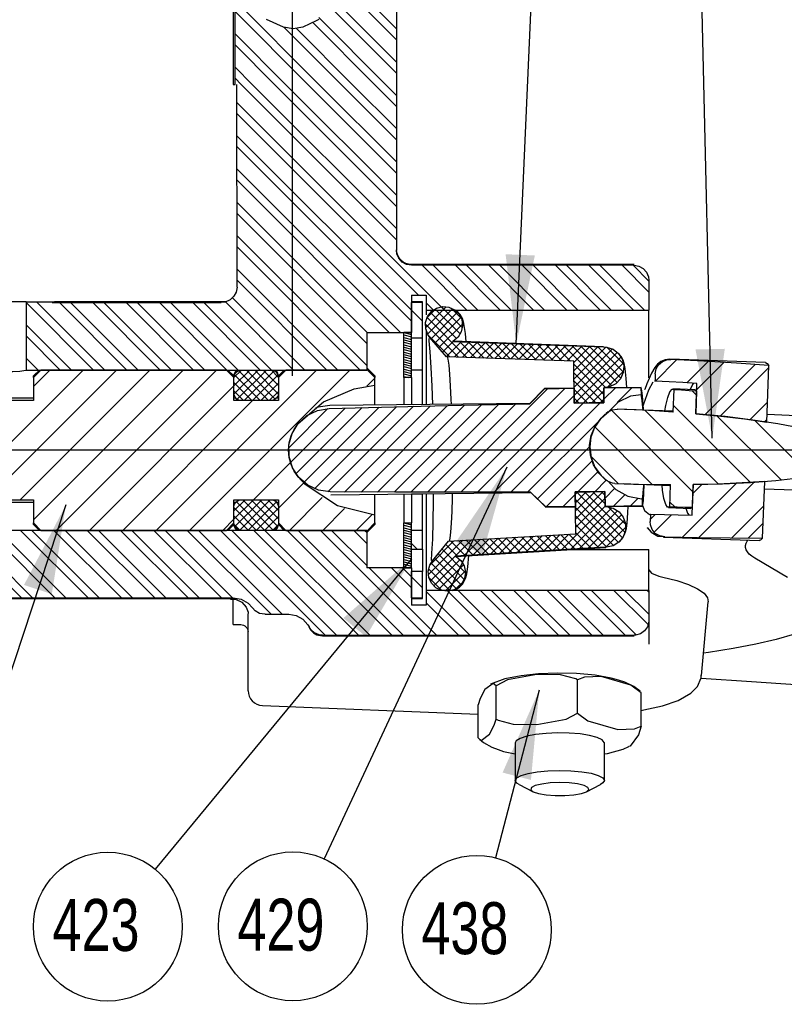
# Model space of a CAD drawing. Extents: x -170 to 300, y -8 to 351.
# Tile 4 of 6: x 207 to 259, y 58 to 124. Entities that reach past the tile are written whole.
import ezdxf

# ---------------------------------------------------------------- set-up
doc = ezdxf.new("R2010")
doc.units = 0
doc.layers.get('0').update_dxf_attribs({"linetype": 'CONTINUOUS'})
doc.styles.add('SLDTEXTSTYLE0', font='txt', dxfattribs={"width": 0.75})
doc.dimstyles.new('SLDDIMSTYLE0', dxfattribs={"dimtxt": 6, "dimasz": 6, "dimexe": 0, "dimexo": 0.0625, "dimgap": 1.5, "dimtad": 0, "dimtih": 1, "dimtoh": 1, "dimdec": 0, "dimzin": 0, "dimtxsty": 'STANDARD', "dimblk1": 'DOT', "dimblk2": 'DOT', "dimsah": 1, "dimcen": 0.09, "dimazin": 3, "dimtfac": 1, "dimtdec": 0, "dimtofl": 0, "dimtmove": 0, "dimatfit": 3, "dimtolj": 1, "dimtzin": 0})
doc.dimstyles.new('SLDDIMSTYLE1', dxfattribs={"dimtxt": 6, "dimasz": 6, "dimexe": 0, "dimexo": 0.0625, "dimgap": 1.5, "dimtad": 0, "dimtih": 1, "dimtoh": 1, "dimdec": 0, "dimzin": 0, "dimtxsty": 'STANDARD', "dimsah": 1, "dimcen": 0.09, "dimazin": 3, "dimtfac": 1, "dimtdec": 0, "dimtofl": 0, "dimtmove": 0, "dimatfit": 3, "dimtolj": 1, "dimtzin": 0})

# ---------------------------------------------------------------- blocks, each defined once
blk = doc.blocks.new('_DOT')
blk.add_line((-0.5, 0), (-1, 0))
at = {"const_width": 0.5}
blk.add_lwpolyline([(-0.25, 0, 1), (0.25, 0, 1)], format="xyb", close=True, dxfattribs=at)
blk = doc.blocks.new('NOTE19')
blk.add_circle((-2.121, -4.544), 5.014)
at = {"color": 7, "insert": (-5.846, -2.682), "char_height": 3.5, "attachment_point": 1, "style": 'SLDTEXTSTYLE0'}
blk.add_mtext('{\\fCentury Gothic|b0|i0;429}', dxfattribs=at)
blk = doc.blocks.new('NOTE20')
blk.add_circle((-3.191, -3.868), 5.014)
at = {"color": 7, "insert": (-6.916, -2.006), "char_height": 3.5, "attachment_point": 1, "style": 'SLDTEXTSTYLE0'}
blk.add_mtext('{\\fCentury Gothic|b0|i0;423}', dxfattribs=at)
blk = doc.blocks.new('NOTE21')
blk.add_circle((-1.264, -4.852), 5.014)
at = {"color": 7, "insert": (-4.989, -2.99), "char_height": 3.5, "attachment_point": 1, "style": 'SLDTEXTSTYLE0'}
blk.add_mtext('{\\fCentury Gothic|b0|i0;438}', dxfattribs=at)

msp = doc.modelspace()

# ---------------------------------------------------------------- linework, layer by layer
at = {"color": 7, "linetype": 'CONTINUOUS'}
for p, q in [((225.578, 99.906), (225.578, 349.906)), ((221.694, 119.547), (221.694, 138.906)), ((232.578, 138.906), (232.578, 119.547)), ((221.578, 132.953), (221.578, 119.547)), ((227.333, 128.542), (232.578, 123.297)), ((227.333, 127.794), (232.578, 122.549)), ((227.333, 126.297), (232.578, 121.052)), ((227.333, 125.549), (232.578, 120.304)), ((221.694, 125.2), (227.347, 119.547)), ((221.694, 124.452), (226.599, 119.547)), ((227.333, 124.052), (231.837, 119.547)), ((225.016, 123.375), (228.844, 119.547)), ((226.932, 123.704), (231.089, 119.547)), ((221.694, 122.955), (225.102, 119.547)), ((225.832, 123.307), (229.592, 119.547)), ((221.694, 122.207), (224.354, 119.547)), ((221.694, 120.71), (222.857, 119.547)), ((221.578, 119.547), (221.694, 119.547)), ((221.694, 119.962), (222.109, 119.547)), ((221.838, 105.882), (221.825, 119.547)), ((222.109, 119.547), (232.578, 109.079)), ((222.857, 119.547), (232.578, 109.827)), ((224.354, 119.547), (232.578, 111.324)), ((225.102, 119.547), (232.578, 112.072)), ((226.599, 119.547), (232.578, 113.569)), ((227.347, 119.547), (232.578, 114.317)), ((228.844, 119.547), (232.578, 115.814)), ((229.592, 119.547), (232.578, 116.562)), ((231.089, 119.547), (232.578, 118.059)), ((231.837, 119.547), (232.578, 118.807)), ((232.578, 119.547), (232.578, 108.362)), ((221.826, 118.334), (235.815, 104.345)), ((221.826, 117.585), (234.061, 105.35)), ((221.828, 116.086), (233.578, 104.337)), ((221.829, 115.337), (233.578, 103.589)), ((221.83, 113.839), (232.835, 102.834)), ((221.831, 113.09), (232.087, 102.834)), ((221.832, 111.592), (230.59, 102.834)), ((221.833, 110.843), (230.578, 102.098)), ((221.835, 109.345), (230.578, 100.602)), ((221.835, 108.595), (230.129, 100.302)), ((221.837, 107.097), (228.632, 100.302)), ((248.578, 107.406), (233.578, 107.406)), ((248.578, 107.359), (233.578, 107.359)), ((234.297, 107.359), (237.311, 104.345)), ((235.046, 107.359), (238.06, 104.345)), ((236.542, 107.359), (239.556, 104.345)), ((237.291, 107.359), (240.305, 104.345)), ((238.787, 107.359), (241.801, 104.345)), ((239.536, 107.359), (242.55, 104.345)), ((241.032, 107.359), (244.046, 104.345)), ((241.781, 107.359), (244.795, 104.345)), ((243.278, 107.359), (246.292, 104.345)), ((244.026, 107.359), (247.04, 104.345)), ((245.523, 107.359), (248.537, 104.345)), ((246.271, 107.359), (249.285, 104.345)), ((247.768, 107.359), (249.578, 105.549)), ((248.516, 107.359), (249.578, 106.297)), ((221.838, 106.348), (227.884, 100.302)), ((249.578, 106.355), (249.578, 104.345)), ((207.621, 104.906), (205.534, 104.906)), ((207.621, 104.906), (207.634, 100.302)), ((207.621, 104.906), (209.377, 104.906)), ((207.621, 104.849), (212.168, 100.302)), ((208.313, 104.906), (212.917, 100.302)), ((209.377, 104.906), (209.377, 104.848)), ((209.377, 104.906), (209.578, 104.906)), ((209.377, 104.848), (220.754, 104.848)), ((221.082, 104.906), (209.578, 104.906)), ((209.868, 104.848), (214.414, 100.302)), ((210.616, 104.848), (215.162, 100.302)), ((212.113, 104.848), (216.659, 100.302)), ((212.861, 104.848), (217.407, 100.302)), ((214.358, 104.848), (218.904, 100.302)), ((215.106, 104.848), (219.652, 100.302)), ((216.603, 104.848), (221.149, 100.302)), ((217.351, 104.848), (221.897, 100.302)), ((218.848, 104.848), (223.394, 100.302)), ((219.596, 104.848), (224.142, 100.302)), ((221.05, 104.891), (225.639, 100.302)), ((221.517, 105.173), (226.387, 100.302)), ((233.578, 105.35), (234.578, 105.35)), ((233.578, 105.35), (233.578, 102.834)), ((234.328, 104.906), (233.578, 104.906)), ((234.328, 104.848), (233.578, 104.848)), ((233.578, 102.463), (233.578, 104.848)), ((234.328, 104.848), (234.328, 104.906)), ((234.328, 102.463), (234.328, 104.848)), ((234.578, 105.35), (234.578, 104.345)), ((234.578, 104.834), (235.066, 104.345)), ((233.578, 104.337), (234.328, 103.587)), ((234.546, 103.179), (235.921, 104.554)), ((234.578, 104.345), (249.578, 104.345)), ((234.578, 104.345), (234.578, 104.02)), ((234.649, 103.843), (235.28, 104.474)), ((234.675, 102.746), (236.352, 104.423)), ((234.869, 104.168), (236.617, 102.42)), ((234.904, 102.415), (236.671, 104.182)), ((235.185, 104.413), (236.861, 102.737)), ((235.604, 104.555), (237.001, 103.158)), ((236.252, 104.469), (236.923, 103.798)), ((249.578, 99.776), (249.578, 104.345)), ((234.645, 103.831), (237.323, 101.152)), ((235.164, 102.113), (236.898, 103.847)), ((207.625, 103.348), (210.672, 100.302)), ((230.578, 102.834), (233.578, 102.834)), ((230.578, 102.834), (230.578, 100.302)), ((233.578, 102.834), (233.078, 102.834)), ((233.078, 99.791), (233.078, 102.834)), ((233.078, 102.831), (233.578, 102.697)), ((233.578, 99.791), (233.578, 102.834)), ((234.542, 103.373), (236.742, 101.173)), ((234.578, 103), (234.578, 97.977)), ((235.423, 101.811), (237.012, 103.4)), ((207.627, 102.598), (209.923, 100.302)), ((233.078, 102.666), (233.578, 102.532)), ((233.078, 102.502), (233.578, 102.368)), ((233.078, 102.338), (233.578, 102.204)), ((233.078, 102.173), (233.578, 102.039)), ((233.578, 102.463), (234.328, 102.463)), ((234.328, 102.108), (234.328, 102.463)), ((234.775, 102.578), (236.16, 101.193)), ((235.948, 101.2), (234.828, 102.504)), ((235.683, 101.509), (236.388, 102.215)), ((235.942, 101.207), (236.93, 102.195)), ((236.356, 102.216), (246.51, 101.856)), ((236.388, 102.247), (236.379, 102.245)), ((246.52, 101.859), (236.388, 102.247)), ((236.478, 101.182), (237.472, 102.176)), ((236.838, 102.199), (237.905, 101.132)), ((237.02, 101.163), (238.014, 102.157)), ((237.42, 102.178), (238.486, 101.112)), ((238.002, 102.157), (239.067, 101.092)), ((233.078, 102.009), (233.578, 101.875)), ((233.078, 101.845), (233.578, 101.711)), ((233.078, 101.68), (233.578, 101.546)), ((233.078, 101.516), (233.578, 101.382)), ((234.328, 100.828), (234.328, 102.108)), ((237.563, 101.144), (238.556, 102.138)), ((238.105, 101.125), (239.098, 102.119)), ((238.584, 102.137), (239.649, 101.072)), ((238.648, 101.107), (239.641, 102.099)), ((239.166, 102.116), (240.23, 101.052)), ((239.19, 101.088), (240.183, 102.08)), ((239.733, 101.069), (240.725, 102.061)), ((239.748, 102.096), (240.811, 101.032)), ((240.275, 101.05), (241.267, 102.042)), ((240.33, 102.075), (241.393, 101.012)), ((240.818, 101.032), (241.809, 102.023)), ((240.911, 102.054), (241.974, 100.992)), ((241.36, 101.013), (242.351, 102.003)), ((241.493, 102.034), (242.556, 100.972)), ((241.903, 100.994), (242.893, 101.984)), ((242.075, 102.013), (243.137, 100.951)), ((242.445, 100.975), (243.435, 101.965)), ((242.657, 101.992), (243.718, 100.931)), ((242.988, 100.957), (243.977, 101.946)), ((243.239, 101.972), (244.3, 100.911)), ((243.53, 100.938), (244.519, 101.927)), ((243.821, 101.951), (246.65, 99.122)), ((244.073, 100.919), (245.061, 101.907)), ((244.403, 101.931), (247.088, 99.246)), ((244.52, 100.805), (245.603, 101.888)), ((244.526, 100.25), (246.145, 101.869)), ((244.532, 99.694), (246.682, 101.845)), ((244.538, 99.139), (247.115, 101.716)), ((244.544, 98.584), (247.446, 101.486)), ((244.985, 101.91), (247.43, 99.465)), ((245.566, 101.889), (247.69, 99.766)), ((246.148, 101.869), (247.859, 100.159)), ((246.742, 101.836), (247.867, 100.711)), ((207.632, 101.097), (208.427, 100.302)), ((233.078, 101.352), (233.578, 101.218)), ((233.078, 101.187), (233.578, 101.053)), ((233.078, 101.023), (233.578, 100.889)), ((233.078, 100.858), (233.578, 100.725)), ((234.328, 100.444), (234.328, 100.828)), ((244.519, 100.904), (235.948, 101.2)), ((244.55, 98.074), (244.519, 100.904)), ((244.596, 98.075), (247.695, 101.173)), ((251.448, 100.998), (250.013, 99.562)), ((257.439, 100.803), (250.991, 101.039)), ((253.576, 100.88), (252.143, 99.448)), ((254.633, 100.815), (252.796, 98.978)), ((202.116, 90.954), (211.464, 100.302)), ((202.911, 89.505), (213.709, 100.302)), ((207.216, 91.565), (215.954, 100.302)), ((207.634, 100.347), (207.678, 100.302)), ((207.634, 100.302), (230.578, 100.302)), ((208.116, 99.199), (209.218, 100.302)), ((208.116, 90.219), (218.199, 100.302)), ((208.512, 100.302), (208.116, 99.906)), ((208.116, 99.791), (208.616, 100.302)), ((221.116, 100.302), (208.616, 100.302)), ((209.646, 89.505), (220.444, 100.302)), ((216.382, 89.505), (227.179, 100.302)), ((218.627, 89.505), (229.424, 100.302)), ((221.116, 100.302), (221.616, 99.791)), ((221.616, 99.906), (221.22, 100.302)), ((221.616, 99.229), (222.689, 100.302)), ((221.617, 99.792), (222.128, 100.302)), ((221.626, 98.678), (223.25, 100.302)), ((221.842, 98.332), (223.811, 100.302)), ((221.936, 100.263), (223.957, 98.242)), ((222.116, 100.302), (224.116, 100.302)), ((222.312, 98.242), (224.321, 100.25)), ((222.458, 100.302), (224.409, 98.351)), ((223.02, 100.302), (224.611, 98.711)), ((223.581, 100.302), (224.616, 99.267)), ((224.148, 100.296), (224.611, 99.833)), ((225.012, 100.302), (224.616, 99.906)), ((224.616, 99.791), (225.116, 100.302)), ((230.616, 100.302), (225.116, 100.302)), ((230.616, 100.406), (230.578, 100.406)), ((231.116, 99.906), (230.616, 100.406)), ((230.616, 100.302), (230.616, 100.406)), ((230.616, 100.302), (231.116, 99.791)), ((233.078, 100.694), (233.578, 100.56)), ((233.078, 100.53), (233.578, 100.396)), ((233.078, 100.365), (233.578, 100.231)), ((233.078, 100.201), (233.578, 100.067)), ((233.578, 100.309), (234.328, 100.309)), ((234.328, 100.31), (234.328, 100.444)), ((234.328, 100.309), (234.328, 100.31)), ((234.328, 99.224), (234.328, 100.309)), ((244.521, 100.69), (246.546, 98.665)), ((245.166, 98.084), (247.853, 100.77)), ((246.787, 99.143), (247.864, 100.22)), ((256.734, 100.671), (253.363, 97.3)), ((257.664, 100.479), (254.384, 97.199)), ((257.528, 96.794), (257.669, 100.6)), ((208.116, 99.791), (208.116, 99.906)), ((208.116, 99.791), (208.116, 98.242)), ((221.616, 98.242), (221.616, 99.791)), ((221.616, 98.763), (221.616, 99.791)), ((221.656, 99.982), (223.396, 98.242)), ((222.874, 98.242), (224.585, 99.953)), ((224.616, 99.791), (224.616, 98.242)), ((224.616, 99.791), (224.616, 98.763)), ((230.58, 99.213), (231.116, 99.748)), ((231.116, 99.906), (231.116, 99.791)), ((231.116, 99.279), (231.116, 99.791)), ((233.078, 100.037), (233.578, 99.903)), ((233.078, 99.872), (233.379, 99.791)), ((233.578, 99.791), (233.078, 99.791)), ((233.078, 99.791), (233.078, 97.961)), ((233.578, 99.791), (233.578, 97.966)), ((244.527, 100.122), (246.546, 98.103)), ((244.534, 99.555), (245.993, 98.096)), ((249.99, 99.564), (249.95, 99.544)), ((250.001, 100.045), (249.99, 99.564)), ((211.892, 89.505), (221.616, 99.229)), ((221.616, 99.461), (222.835, 98.242)), ((221.616, 98.899), (222.273, 98.242)), ((223.435, 98.242), (224.616, 99.422)), ((223.996, 98.242), (224.616, 98.861)), ((231.116, 97.939), (231.116, 99.279)), ((234.328, 98.698), (234.328, 99.224)), ((242.766, 99.051), (235.783, 92.068)), ((243.906, 99.068), (236.906, 92.068)), ((241.547, 98.025), (242.537, 99.047)), ((242.545, 99.06), (241.56, 98.051)), ((242.537, 99.047), (244.539, 99.077)), ((242.554, 99.065), (242.537, 99.047)), ((244.539, 99.087), (242.554, 99.065)), ((244.539, 99.077), (244.55, 98.074)), ((244.54, 98.987), (245.439, 98.088)), ((245.736, 98.092), (246.543, 98.899)), ((246.55, 99.109), (246.541, 99.105)), ((246.546, 99.108), (246.541, 99.105)), ((246.552, 98.104), (246.541, 99.105)), ((246.541, 99.105), (246.552, 98.104)), ((249.047, 99.136), (246.55, 99.109)), ((247.32, 99.115), (246.55, 98.344)), ((248.457, 99.129), (247.442, 98.114)), ((249.044, 99.136), (249.049, 98.636)), ((249.302, 98.985), (249.311, 99.011)), ((252.677, 98.976), (251.197, 99.03)), ((251.221, 97.475), (251.277, 98.993)), ((252.464, 98.921), (252.782, 98.603)), ((252.677, 98.976), (252.793, 98.899)), ((252.736, 97.357), (252.812, 99.407)), ((252.793, 98.899), (252.736, 97.357)), ((208.116, 98.406), (205.116, 98.406)), ((208.116, 98.242), (205.116, 98.242)), ((214.137, 89.505), (222.874, 98.242)), ((221.761, 98.406), (221.616, 98.406)), ((224.616, 98.242), (221.616, 98.242)), ((224.116, 98.242), (222.116, 98.242)), ((224.616, 98.406), (224.478, 98.406)), ((234.328, 98.209), (234.328, 98.698)), ((234.328, 97.974), (234.328, 98.209)), ((244.544, 98.584), (238.03, 92.07)), ((244.546, 98.419), (244.886, 98.079)), ((246.305, 98.1), (246.55, 98.344)), ((227.953, 97.708), (225.311, 95.066)), ((229.11, 97.743), (225.433, 94.066)), ((230.264, 97.774), (225.801, 93.311)), ((231.417, 97.805), (226.339, 92.726)), ((232.569, 97.834), (227.042, 92.307)), ((233.72, 97.862), (227.955, 92.098)), ((241.563, 98.054), (228.083, 97.906)), ((234.869, 97.889), (229.067, 92.087)), ((236.017, 97.915), (230.184, 92.081)), ((237.165, 97.94), (231.301, 92.076)), ((238.311, 97.963), (232.42, 92.073)), ((239.456, 97.986), (233.54, 92.07)), ((240.6, 98.008), (234.661, 92.068)), ((245.166, 98.084), (239.155, 92.072)), ((246.305, 98.1), (240.281, 92.076)), ((241.56, 98.051), (241.547, 98.025)), ((246.826, 97.498), (246.706, 97.378)), ((247.059, 97.591), (252.541, 92.108)), ((251.142, 97.531), (247.935, 97.649)), ((249.305, 97.589), (254.27, 92.625)), ((251.221, 97.475), (251.142, 97.531)), ((251.236, 97.903), (256.414, 92.726)), ((257.578, 98.147), (256.389, 96.958)), ((246.172, 96.844), (241.408, 92.08)), ((254.163, 97.222), (258.489, 92.896)), ((256.716, 96.913), (259.701, 93.929)), ((257.535, 96.982), (257.371, 96.818)), ((259.531, 97.224), (257.546, 97.297)), ((245.928, 96.477), (249.809, 92.596)), ((299.578, 94.906), (49.578, 94.906)), ((245.593, 95.142), (242.075, 91.625)), ((245.756, 94.183), (242.654, 91.081)), ((245.656, 94.503), (247.498, 92.662)), ((222.932, 91.565), (225.433, 94.066)), ((246.145, 93.45), (244.795, 92.1)), ((246.701, 92.883), (245.926, 92.108)), ((224.616, 91.003), (226.323, 92.711)), ((247.275, 92.335), (246.624, 91.683)), ((247.836, 92.649), (250.959, 92.534)), ((250.959, 92.534), (251.039, 92.582)), ((250.983, 91.064), (251.039, 92.582)), ((255.472, 92.673), (251.832, 89.034)), ((252.483, 90.538), (252.559, 92.588)), ((252.559, 92.588), (252.502, 91.045)), ((253.15, 92.597), (252.537, 91.984)), ((256.663, 92.742), (252.935, 89.015)), ((257.238, 88.988), (257.379, 92.795)), ((257.361, 92.3), (259.348, 92.227)), ((205.116, 91.565), (208.116, 91.565)), ((208.116, 91.565), (208.116, 90.015)), ((221.616, 90.81), (222.371, 91.565)), ((221.616, 90.248), (222.932, 91.565)), ((221.616, 91.565), (224.616, 91.565)), ((221.616, 90.015), (221.616, 91.565)), ((221.687, 89.759), (223.493, 91.565)), ((222.012, 89.522), (224.054, 91.565)), ((222.116, 91.565), (224.116, 91.565)), ((222.215, 91.565), (224.249, 89.531)), ((222.777, 91.565), (224.558, 89.783)), ((223.338, 91.565), (224.616, 90.287)), ((223.899, 91.565), (224.616, 90.848)), ((224.616, 91.565), (224.616, 90.015)), ((225.362, 89.505), (227.567, 91.71)), ((228.149, 91.906), (241.629, 92.054)), ((231.116, 90.528), (231.116, 91.939)), ((233.078, 91.96), (233.078, 90.015)), ((233.578, 91.966), (233.578, 90.015)), ((234.328, 91.949), (233.578, 91.949)), ((234.328, 91.804), (234.328, 91.949)), ((234.328, 90.75), (234.328, 91.804)), ((234.578, 91.977), (234.578, 85.462)), ((242.626, 91.081), (241.613, 92.081)), ((241.613, 92.081), (241.626, 92.058)), ((241.626, 92.058), (242.633, 91.07)), ((244.619, 91.923), (243.784, 91.089)), ((244.617, 92.098), (244.628, 91.095)), ((244.648, 89.269), (244.617, 92.098)), ((244.619, 91.923), (244.795, 92.1)), ((244.622, 91.609), (247.538, 88.693)), ((244.625, 91.368), (245.36, 92.104)), ((244.631, 90.813), (245.926, 92.108)), ((244.637, 90.258), (246.492, 92.113)), ((244.643, 89.703), (246.624, 91.683)), ((244.693, 92.099), (247.794, 88.998)), ((245.25, 92.103), (247.963, 89.39)), ((245.807, 92.107), (246.628, 91.286)), ((246.364, 92.111), (246.622, 91.854)), ((246.63, 91.112), (246.619, 92.114)), ((246.619, 92.114), (246.63, 91.112)), ((247.958, 91.895), (247.181, 91.118)), ((248.844, 91.659), (248.314, 91.129)), ((249.127, 91.637), (249.133, 91.137)), ((205.116, 91.406), (208.116, 91.406)), ((221.616, 91.406), (221.758, 91.406)), ((221.616, 90.015), (221.616, 91.044)), ((221.616, 91.042), (223.153, 89.505)), ((221.788, 91.43), (223.714, 89.505)), ((222.556, 89.505), (224.461, 91.41)), ((223.117, 89.505), (224.616, 91.003)), ((224.465, 91.406), (224.616, 91.406)), ((224.616, 91.044), (224.616, 90.015)), ((227.607, 89.505), (229.073, 90.971)), ((244.628, 91.095), (242.626, 91.081)), ((242.626, 91.081), (242.642, 91.065)), ((242.642, 91.065), (244.628, 91.087)), ((243.691, 88.19), (246.63, 91.128)), ((244.287, 88.224), (247.089, 91.026)), ((244.628, 91.041), (247.191, 88.479)), ((246.63, 91.112), (246.638, 91.109)), ((246.63, 91.112), (246.638, 91.109)), ((246.638, 91.109), (249.135, 91.137)), ((246.829, 91.086), (248.003, 89.911)), ((250.904, 91.035), (252.384, 90.981)), ((250.996, 91.409), (251.347, 91.058)), ((252.502, 91.045), (252.384, 90.981)), ((257.319, 91.153), (255.157, 88.991)), ((220.872, 89.505), (221.616, 90.248)), ((221.616, 90.48), (222.592, 89.505)), ((223.678, 89.505), (224.616, 90.442)), ((229.852, 89.505), (230.901, 90.553)), ((231.116, 90.015), (231.116, 90.528)), ((234.328, 90.262), (234.328, 90.75)), ((234.328, 89.505), (234.328, 90.262)), ((244.635, 90.473), (246.739, 88.369)), ((244.883, 88.259), (247.453, 90.829)), ((245.478, 88.293), (247.733, 90.547)), ((249.686, 90.59), (249.664, 90.096)), ((250.012, 90.581), (249.67, 90.24)), ((251.111, 90.558), (249.939, 89.386)), ((208.616, 89.505), (208.116, 90.015)), ((208.116, 89.906), (208.116, 90.015)), ((208.116, 89.906), (208.517, 89.505)), ((221.616, 90.015), (221.116, 89.505)), ((221.214, 89.505), (221.616, 89.906)), ((221.629, 89.906), (222.013, 89.522)), ((224.272, 89.537), (224.581, 89.846)), ((225.116, 89.505), (224.616, 90.015)), ((224.616, 89.906), (225.017, 89.505)), ((231.116, 90.015), (230.616, 89.505)), ((230.616, 89.406), (231.116, 89.906)), ((231.116, 90.015), (231.116, 89.906)), ((233.078, 90.015), (233.578, 90.015)), ((233.078, 86.973), (233.078, 90.015)), ((233.078, 90.011), (233.578, 89.877)), ((233.078, 89.847), (233.578, 89.713)), ((233.078, 89.683), (233.578, 89.549)), ((233.578, 86.973), (233.578, 90.015)), ((244.641, 89.906), (246.212, 88.335)), ((246.074, 88.327), (247.927, 90.18)), ((246.669, 88.361), (248.002, 89.694)), ((249.458, 89.681), (249.476, 89.659)), ((257.275, 89.987), (256.276, 88.987)), ((230.578, 89.505), (168.578, 89.505)), ((202.76, 89.505), (207.306, 84.959)), ((203.509, 89.505), (208.055, 84.959)), ((205.005, 89.505), (209.551, 84.959)), ((205.754, 89.505), (210.3, 84.959)), ((207.25, 89.505), (211.796, 84.959)), ((207.999, 89.505), (212.545, 84.959)), ((208.616, 89.505), (221.116, 89.505)), ((209.495, 89.505), (214.041, 84.959)), ((210.244, 89.505), (214.79, 84.959)), ((211.74, 89.505), (216.286, 84.959)), ((212.489, 89.505), (217.035, 84.959)), ((213.986, 89.505), (218.531, 84.959)), ((214.734, 89.505), (219.28, 84.959)), ((216.231, 89.505), (220.777, 84.959)), ((216.979, 89.505), (221.525, 84.959)), ((218.476, 89.505), (224.128, 83.852)), ((219.224, 89.505), (224.876, 83.852)), ((220.721, 89.505), (227.778, 82.447)), ((221.469, 89.505), (228.526, 82.447)), ((224.116, 89.505), (222.116, 89.505)), ((222.966, 89.505), (230.023, 82.447)), ((223.714, 89.505), (230.771, 82.447)), ((225.116, 89.505), (230.616, 89.505)), ((225.211, 89.505), (232.268, 82.447)), ((225.959, 89.505), (233.016, 82.447)), ((227.456, 89.505), (234.513, 82.447)), ((228.204, 89.505), (230.578, 87.131)), ((229.701, 89.505), (230.578, 88.628)), ((230.449, 89.505), (230.578, 89.376)), ((230.578, 89.505), (230.578, 86.973)), ((230.578, 89.406), (230.616, 89.406)), ((230.616, 89.406), (230.616, 89.505)), ((233.078, 89.518), (233.578, 89.384)), ((233.078, 89.354), (233.578, 89.22)), ((233.078, 89.19), (233.578, 89.056)), ((233.078, 89.025), (233.578, 88.891)), ((234.328, 89.505), (233.578, 89.505)), ((233.578, 88.234), (233.578, 89.505)), ((234.328, 88.234), (234.328, 89.505)), ((236.087, 88.782), (244.648, 89.269)), ((237.139, 87.812), (238.232, 88.904)), ((237.735, 87.846), (238.827, 88.938)), ((237.809, 88.88), (238.783, 87.906)), ((238.331, 87.88), (239.422, 88.972)), ((238.34, 88.91), (239.313, 87.937)), ((238.871, 88.94), (239.844, 87.968)), ((238.926, 87.915), (240.017, 89.006)), ((239.402, 88.971), (240.374, 87.998)), ((239.522, 87.949), (240.612, 89.039)), ((239.933, 89.001), (240.905, 88.029)), ((240.118, 87.984), (241.207, 89.073)), ((240.464, 89.031), (241.436, 88.06)), ((240.713, 88.018), (241.803, 89.107)), ((240.995, 89.061), (241.966, 88.09)), ((241.309, 88.052), (242.398, 89.141)), ((241.526, 89.091), (242.497, 88.121)), ((241.905, 88.087), (242.993, 89.175)), ((242.058, 89.122), (243.028, 88.152)), ((242.5, 88.121), (243.588, 89.209)), ((242.589, 89.152), (243.558, 88.182)), ((243.096, 88.155), (244.183, 89.243)), ((243.12, 89.182), (244.089, 88.213)), ((243.651, 89.212), (244.62, 88.243)), ((244.182, 89.242), (245.15, 88.274)), ((244.647, 89.338), (245.681, 88.305)), ((250.552, 89.047), (256.999, 88.811)), ((233.078, 88.861), (233.578, 88.727)), ((233.078, 88.697), (233.578, 88.563)), ((233.078, 88.532), (233.578, 88.398)), ((233.078, 88.368), (233.578, 88.234)), ((233.578, 88.621), (233.965, 88.234)), ((233.578, 88.234), (234.328, 88.234)), ((234.328, 88.234), (234.328, 86.739)), ((234.735, 86.53), (237.042, 88.836)), ((234.835, 87.191), (236.447, 88.803)), ((234.995, 87.454), (236.087, 88.782)), ((235.642, 88.241), (237.21, 86.673)), ((235.895, 88.549), (236.66, 87.784)), ((236.216, 88.789), (237.191, 87.815)), ((246.661, 88.361), (236.516, 87.776)), ((236.548, 87.748), (246.669, 88.36)), ((236.747, 88.82), (237.721, 87.845)), ((237.278, 88.85), (238.252, 87.876)), ((244.309, 88.217), (249.578, 88.217)), ((249.578, 85.462), (249.578, 88.217)), ((256.207, 88.78), (256.249, 88.838)), ((233.078, 88.204), (233.578, 88.07)), ((233.078, 88.039), (233.578, 87.905)), ((233.078, 87.875), (233.578, 87.741)), ((233.078, 87.71), (233.578, 87.576)), ((235.136, 87.625), (236.906, 85.854)), ((235.389, 87.933), (237.123, 86.198)), ((236.539, 87.75), (236.548, 87.748)), ((258.914, 86.322), (256.725, 87.621)), ((233.578, 86.973), (230.578, 86.973)), ((230.736, 86.973), (235.261, 82.447)), ((232.233, 86.973), (233.578, 85.628)), ((232.981, 86.973), (233.578, 86.376)), ((233.078, 87.546), (233.578, 87.412)), ((233.078, 87.382), (233.578, 87.248)), ((233.078, 87.217), (233.578, 87.083)), ((233.078, 87.053), (233.378, 86.973)), ((233.078, 86.973), (233.578, 86.973)), ((233.578, 86.973), (233.578, 84.456)), ((234.749, 86.889), (236.199, 85.439)), ((234.901, 87.298), (236.604, 85.595)), ((235.1, 85.772), (236.848, 87.52)), ((235.429, 85.54), (237.078, 87.189)), ((234.328, 86.739), (233.578, 86.739)), ((233.578, 84.959), (233.578, 86.739)), ((233.578, 86.376), (234.328, 85.626)), ((234.328, 84.959), (234.328, 86.739)), ((234.759, 86.317), (235.626, 85.45)), ((235.87, 85.42), (237.201, 86.751)), ((236.611, 85.6), (237.058, 86.046)), ((169.578, 84.959), (221.568, 84.959)), ((169.578, 84.906), (221.384, 84.906)), ((233.578, 84.959), (234.328, 84.959)), ((233.578, 84.906), (234.328, 84.906)), ((234.328, 84.906), (234.328, 84.959)), ((234.578, 85.462), (234.578, 84.456)), ((236.303, 85.462), (234.578, 85.462)), ((234.578, 85.376), (237.506, 82.447)), ((235.989, 85.462), (239.003, 82.447)), ((249.578, 85.462), (236.406, 85.462)), ((236.737, 85.462), (239.751, 82.447)), ((238.234, 85.462), (241.248, 82.447)), ((238.982, 85.462), (241.997, 82.447)), ((240.479, 85.462), (243.493, 82.447)), ((241.228, 85.462), (244.242, 82.447)), ((242.724, 85.462), (245.738, 82.447)), ((243.473, 85.462), (246.487, 82.447)), ((244.969, 85.462), (247.983, 82.447)), ((245.718, 85.462), (248.717, 82.463)), ((247.214, 85.462), (249.519, 83.157)), ((247.963, 85.462), (249.578, 83.847)), ((249.459, 85.462), (249.578, 85.343)), ((249.578, 85.462), (249.578, 83.451)), ((221.578, 83.157), (221.578, 84.836)), ((234.578, 84.456), (233.578, 84.456)), ((234.578, 84.628), (236.758, 82.447)), ((253.13, 79.737), (253.575, 84.691)), ((222.578, 78.703), (222.578, 83.885)), ((223.717, 83.852), (225.327, 83.852)), ((221.578, 83.157), (222.078, 83.157)), ((226.685, 82.999), (226.735, 82.88)), ((249.578, 83.406), (249.578, 81.84)), ((227.578, 82.447), (248.578, 82.447)), ((227.578, 82.406), (248.578, 82.406)), ((239.286, 76.788), (239.286, 79.029)), ((244.777, 77.189), (244.777, 79.43)), ((253.095, 79.542), (256.498, 79.319)), ((249.068, 76.32), (249.068, 78.561)), ((223.538, 77.704), (238.087, 77.127)), ((238.087, 75.517), (238.087, 77.758)), ((240.578, 75.188), (240.578, 72.655)), ((246.578, 72.655), (246.578, 75.188)), ((240.828, 72.385), (241.78, 71.894)), ((245.375, 71.894), (246.327, 72.385))]:
    msp.add_line(p, q, dxfattribs=at)
at = {"color": 7, "linetype": 'CONTINUOUS', "flags": 128}
for points in [[(227.333, 123.906), (227.204, 123.839), (226.256, 123.41), (225.613, 123.281), (224.961, 123.389), (223.822, 123.906)], [(233.578, 107.406), (233.382, 107.425), (233.195, 107.482), (233.022, 107.575), (232.87, 107.699), (232.746, 107.85), (232.654, 108.023), (232.597, 108.211), (232.578, 108.406)], [(233.578, 107.359), (233.248, 107.415), (232.955, 107.577), (232.731, 107.828), (232.603, 108.139), (232.578, 108.362)], [(248.578, 107.359), (248.907, 107.303), (249.2, 107.14), (249.424, 106.89), (249.552, 106.579), (249.578, 106.355)], [(221.838, 105.882), (221.782, 105.558), (221.623, 105.271), (221.371, 105.037), (221.036, 104.885), (220.754, 104.848)], [(209.578, 104.906), (209.528, 104.891), (209.377, 104.848)], [(221.11, 104.911), (221.081, 104.898), (221.087, 104.899)], [(234.828, 102.504), (234.696, 102.688), (234.549, 103.08), (234.538, 103.501), (234.668, 103.903), (234.924, 104.24), (235.277, 104.473), (235.686, 104.576), (236.105, 104.537), (236.485, 104.362), (236.786, 104.071), (236.974, 103.697), (237.027, 103.281), (236.941, 102.869), (236.722, 102.507), (236.395, 102.237), (236.356, 102.216)], [(235.057, 104.345), (234.973, 104.291), (234.766, 104.062), (234.689, 103.931)], [(237.275, 102.213), (237.223, 102.768), (237.119, 103.427), (237.01, 103.782), (236.865, 104.049), (236.627, 104.309), (236.565, 104.345)], [(234.743, 102.431), (234.762, 102.278), (234.826, 101.527), (234.89, 100.485), (234.949, 99.209), (234.99, 97.982)], [(246.51, 101.856), (246.726, 101.842), (247.165, 101.699), (247.533, 101.419), (247.787, 101.034), (247.898, 100.587), (247.856, 100.127), (247.664, 99.708), (247.343, 99.375), (246.93, 99.166), (246.541, 99.105)], [(236.277, 97.996), (236.265, 98.325), (236.221, 99.247), (236.171, 100.021), (236.117, 100.621), (236.06, 101.026), (236.004, 101.221), (235.998, 101.229)], [(248.095, 99.126), (248.053, 99.744), (247.978, 100.413), (247.915, 100.734), (247.839, 100.965), (247.702, 101.226), (247.533, 101.419)], [(250.988, 101.025), (250.668, 101), (250.372, 100.867), (250.156, 100.692), (249.974, 100.472), (249.749, 100.087), (249.442, 99.374), (249.308, 98.984)], [(250.001, 100.045), (250.064, 100.374), (250.232, 100.663), (250.487, 100.879), (250.798, 100.999), (251.047, 101.018)], [(257.669, 100.6), (255.485, 100.759), (253.275, 100.898), (251.047, 101.018)], [(205.521, 100.305), (205.758, 100.261), (206.226, 100.209), (206.726, 100.2), (207.194, 100.233), (207.6, 100.295), (207.634, 100.303)], [(221.81, 100.302), (221.762, 100.26), (221.7, 100.184), (221.654, 100.097), (221.625, 100.004), (221.616, 99.906)], [(221.616, 99.791), (221.618, 99.841), (221.664, 100.01), (221.763, 100.154), (221.902, 100.253), (222.064, 100.299), (222.116, 100.302)], [(224.116, 100.302), (224.279, 100.274), (224.423, 100.194), (224.535, 100.07), (224.601, 99.914), (224.616, 99.791)], [(224.616, 99.906), (224.606, 100.004), (224.578, 100.097), (224.531, 100.184), (224.469, 100.26), (224.421, 100.302)], [(257.439, 100.803), (257.439, 100.803), (257.557, 100.749), (257.669, 100.6)], [(252.812, 99.407), (251.875, 99.464), (250.934, 99.516), (249.99, 99.564)], [(225.96, 96.706), (227.665, 98.163), (229.721, 99.043), (231.116, 99.279)], [(246.541, 99.105), (247.792, 99.121), (249.044, 99.136)], [(249.214, 97.602), (249.211, 97.657), (249.173, 98.29), (249.131, 98.761), (249.088, 99.048), (249.044, 99.136)], [(249.833, 99.485), (249.554, 98.953), (249.22, 98.008), (249.195, 97.908)], [(250.653, 97.549), (250.717, 97.903), (250.848, 98.454), (250.991, 98.831), (251.136, 99.014), (251.277, 98.993)], [(251.277, 98.993), (251.784, 98.964), (252.289, 98.932), (252.793, 98.899)], [(252.581, 99.422), (252.505, 99.325), (252.355, 98.988)], [(222.116, 98.242), (221.956, 98.269), (221.814, 98.348), (221.702, 98.47), (221.633, 98.629), (221.616, 98.763)], [(224.616, 98.763), (224.615, 98.727), (224.573, 98.552), (224.475, 98.401), (224.334, 98.294), (224.172, 98.245), (224.116, 98.242)], [(249.049, 98.636), (248.343, 98.535), (247.508, 98.141), (246.85, 97.493), (246.833, 97.47)], [(249.182, 97.603), (249.171, 97.782), (249.132, 98.257), (249.091, 98.547), (249.049, 98.636)], [(228.097, 92.093), (227.315, 92.21), (226.596, 92.54), (225.998, 93.057), (225.567, 93.72), (225.338, 94.477), (225.33, 95.268), (225.541, 96.029), (225.957, 96.702), (226.544, 97.232), (227.255, 97.578), (228.034, 97.712)], [(228.083, 97.906), (227.307, 97.795), (227.114, 97.734)], [(228.034, 97.712), (232.45, 97.831), (236.963, 97.935), (241.547, 98.025)], [(244.55, 98.074), (245.551, 98.089), (246.552, 98.104)], [(246.552, 98.104), (245.551, 98.089), (244.55, 98.074)], [(246.698, 92.879), (246.215, 93.35), (245.857, 93.922), (245.644, 94.562), (245.588, 95.234), (245.693, 95.9), (245.953, 96.523), (246.352, 97.066), (246.869, 97.5)], [(246.869, 97.5), (247.111, 97.616), (247.45, 97.665), (247.458, 97.665)], [(251.221, 97.475), (249.977, 97.553), (248.72, 97.617), (247.458, 97.665)], [(246.664, 97.346), (246.31, 97.011), (245.915, 96.44), (245.671, 95.788), (245.593, 95.098), (245.686, 94.408), (245.944, 93.763), (246.352, 93.2), (246.66, 92.916)], [(259.792, 96.385), (258.274, 96.673), (256.571, 96.934), (254.714, 97.163), (252.736, 97.357)], [(252.736, 97.357), (254.424, 97.195), (256.028, 97.006), (257.528, 96.794)], [(225.96, 93.1), (225.681, 93.501), (225.475, 93.944), (225.348, 94.416), (225.306, 94.903), (225.348, 95.39), (225.475, 95.862), (225.681, 96.305), (225.96, 96.706)], [(231.116, 90.528), (228.59, 91.158), (226.426, 92.601), (225.96, 93.1)], [(247.273, 92.671), (247.117, 92.69), (246.799, 92.811), (246.698, 92.879)], [(252.559, 92.588), (254.546, 92.635), (256.415, 92.726), (258.132, 92.86), (259.668, 93.035)], [(246.885, 92.754), (247.359, 92.256), (248.164, 91.8), (249.073, 91.637), (249.127, 91.637)], [(247.273, 92.671), (248.535, 92.626), (249.793, 92.596), (251.039, 92.582)], [(249.127, 91.637), (249.166, 91.731), (249.201, 92.026), (249.229, 92.506), (249.233, 92.598)], [(249.133, 91.137), (249.174, 91.23), (249.212, 91.523), (249.243, 91.999), (249.266, 92.596)], [(250.983, 91.064), (250.841, 91.058), (250.71, 91.256), (250.596, 91.647), (250.506, 92.21), (250.47, 92.552)], [(257.379, 92.795), (255.868, 92.694), (254.254, 92.625), (252.559, 92.588)], [(221.616, 91.044), (221.617, 91.085), (221.661, 91.259), (221.76, 91.41), (221.902, 91.515), (222.064, 91.562), (222.116, 91.565)], [(224.116, 91.565), (224.276, 91.537), (224.418, 91.459), (224.529, 91.336), (224.599, 91.178), (224.616, 91.044)], [(241.613, 92.081), (237.028, 92.068), (232.514, 92.072), (228.097, 92.093)], [(235.055, 91.982), (235.052, 91.473), (235.028, 90.09), (234.991, 88.902), (234.942, 87.959), (234.902, 87.473)], [(236.135, 88.758), (236.142, 88.769), (236.194, 88.971), (236.242, 89.383), (236.282, 89.989), (236.315, 90.768), (236.338, 91.695), (236.343, 91.996)], [(246.619, 92.114), (245.617, 92.106), (244.617, 92.098)], [(244.617, 92.098), (245.617, 92.106), (246.619, 92.114)], [(249.133, 91.137), (247.881, 91.124), (246.63, 91.112)], [(246.63, 91.112), (246.723, 91.11), (247.174, 91.006), (247.566, 90.758), (247.853, 90.395), (248.004, 89.957), (248.001, 89.495), (247.845, 89.061), (247.554, 88.703), (247.162, 88.461), (246.711, 88.363), (246.661, 88.361)], [(247.578, 88.722), (247.629, 88.761), (247.83, 89.009), (247.946, 89.229), (248.011, 89.412), (248.06, 89.619), (248.112, 89.985), (248.165, 90.682), (248.183, 91.126)], [(249.144, 91.184), (249.291, 90.852), (249.628, 90.582), (249.686, 90.59)], [(252.502, 91.045), (251.997, 91.05), (251.491, 91.056), (250.983, 91.064)], [(252.062, 90.993), (252.184, 90.652), (252.259, 90.54)], [(249.686, 90.59), (250.622, 90.567), (251.554, 90.55), (252.483, 90.538)], [(222.116, 89.505), (221.953, 89.532), (221.808, 89.612), (221.697, 89.737), (221.63, 89.893), (221.616, 90.015)], [(221.616, 89.906), (221.625, 89.808), (221.654, 89.715), (221.7, 89.628), (221.762, 89.552), (221.818, 89.505)], [(224.616, 90.015), (224.613, 89.966), (224.568, 89.796), (224.468, 89.653), (224.329, 89.553), (224.168, 89.507), (224.116, 89.505)], [(224.414, 89.505), (224.469, 89.552), (224.531, 89.628), (224.578, 89.715), (224.606, 89.808), (224.616, 89.906)], [(249.468, 89.688), (249.742, 89.378), (250.185, 89.118), (250.549, 89.079)], [(250.642, 89.061), (250.307, 89.126), (250.012, 89.299), (249.795, 89.558), (249.679, 89.87), (249.664, 90.096)], [(250.642, 89.061), (252.86, 89.016), (255.061, 88.992), (257.238, 88.988)], [(257.238, 88.988), (257.172, 88.902), (257.105, 88.844), (257.039, 88.815), (256.999, 88.811)], [(234.863, 86.096), (236.544, 87.777), (237.637, 88.87)], [(256.725, 87.621), (256.514, 87.761), (256.343, 87.903), (256.214, 88.047), (256.127, 88.193), (256.083, 88.34), (256.081, 88.487), (256.123, 88.634), (256.207, 88.78)], [(236.516, 87.776), (236.583, 87.74), (236.908, 87.471), (237.126, 87.109), (237.213, 86.694), (237.157, 86.275), (237.052, 86.032), (236.787, 85.708), (236.43, 85.489), (236.022, 85.401), (235.606, 85.453), (235.23, 85.639), (234.935, 85.941), (234.756, 86.324), (234.714, 86.745), (234.813, 87.156), (234.995, 87.454)], [(236.323, 85.444), (236.493, 85.48), (236.82, 85.683), (237.032, 85.912), (237.157, 86.123), (237.236, 86.32), (237.304, 86.583), (237.373, 87.045), (237.437, 87.802)], [(249.578, 86.851), (249.749, 86.624), (250.243, 86.424), (250.507, 86.359)], [(250.507, 86.359), (251.455, 86.122), (252.246, 85.858), (252.864, 85.572), (253.295, 85.268), (253.531, 84.954), (253.575, 84.691)], [(221.568, 84.959), (222.102, 84.868), (222.575, 84.605), (222.869, 84.281)], [(262.825, 85.051), (262.754, 84.602), (262.475, 84.156), (261.993, 83.719), (261.312, 83.296), (260.439, 82.891), (259.384, 82.509), (258.159, 82.153), (256.776, 81.828), (255.25, 81.537), (253.599, 81.283), (253.265, 81.238)], [(221.381, 84.879), (221.718, 84.864), (222.15, 84.657), (222.44, 84.34), (222.57, 83.987), (222.57, 83.899)], [(223.717, 83.852), (223.703, 83.853), (223.354, 83.91), (223.044, 84.084), (222.869, 84.281)], [(225.327, 83.852), (225.82, 83.768), (226.257, 83.525), (226.6, 83.147), (226.685, 82.999)], [(222.078, 83.157), (222.175, 83.148), (222.269, 83.119), (222.355, 83.073), (222.431, 83.011), (222.493, 82.935), (222.539, 82.849), (222.568, 82.755), (222.578, 82.657)], [(227.578, 82.447), (227.356, 82.472), (227.047, 82.601), (226.797, 82.824), (226.685, 82.999)], [(249.578, 83.451), (249.571, 83.339), (249.477, 83.013), (249.281, 82.738), (249.006, 82.544), (248.682, 82.453), (248.578, 82.447)], [(226.729, 82.877), (226.803, 82.774), (226.889, 82.681), (226.986, 82.6), (227.092, 82.532), (227.207, 82.477), (227.327, 82.438), (227.451, 82.414), (227.578, 82.406)], [(247.54, 79.402), (247.035, 79.554), (245.954, 79.744), (244.692, 79.859), (243.412, 79.889), (242.152, 79.839), (240.964, 79.711), (239.877, 79.494), (238.914, 79.145)], [(244.777, 79.43), (244.645, 79.499), (243.631, 79.779), (242.031, 79.803), (240.059, 79.426), (239.286, 79.029)], [(249.068, 78.561), (248.37, 79.077), (246.359, 79.658), (245.236, 79.618), (244.777, 79.43)], [(249.068, 77.377), (249.248, 77.404), (250.494, 77.689), (251.545, 78.049), (252.414, 78.541), (252.853, 78.995), (253.104, 79.563), (253.102, 79.743)], [(239.286, 79.029), (239.091, 79.196), (238.529, 78.775), (238.216, 78.175), (238.087, 77.758)], [(248.984, 78.663), (248.569, 78.978), (247.961, 79.276), (247.54, 79.402)], [(256.498, 79.319), (258.472, 79.188), (260.479, 79.055), (264.596, 79.009), (268.638, 79.124), (272.536, 79.338)], [(222.578, 78.703), (222.596, 78.513), (222.65, 78.33), (222.738, 78.16), (222.857, 78.01), (223.002, 77.886), (223.168, 77.791), (223.349, 77.73), (223.538, 77.704)], [(239.286, 76.788), (239.417, 76.719), (240.432, 76.439), (242.031, 76.415), (244.004, 76.792), (244.777, 77.189)], [(244.777, 77.189), (245.475, 76.674), (247.486, 76.092), (248.608, 76.133), (249.068, 76.32)], [(238.087, 75.517), (238.282, 75.35), (238.844, 75.771), (239.158, 76.371), (239.286, 76.788)], [(249.068, 76.32), (248.873, 75.74), (248.311, 74.97), (248.218, 74.951)], [(242.65, 75.83), (241.943, 75.754), (241.348, 75.639), (240.904, 75.494), (240.643, 75.328), (240.578, 75.188)], [(246.578, 75.188), (246.573, 75.223), (246.43, 75.397), (246.093, 75.556), (245.584, 75.69), (244.939, 75.789), (244.201, 75.848), (243.42, 75.862), (242.65, 75.83)], [(238.167, 75.431), (238.428, 75.203), (238.989, 74.889), (239.428, 74.735)], [(239.428, 74.735), (239.783, 74.609), (240.578, 74.442)], [(246.578, 74.439), (246.794, 74.473), (247.839, 74.757), (248.225, 74.938)], [(240.828, 72.385), (240.688, 72.474), (240.578, 72.648), (240.672, 72.823), (240.965, 72.986), (241.435, 73.127), (242.052, 73.236), (242.772, 73.305), (243.548, 73.329)], [(243.548, 73.329), (244.325, 73.308), (245.052, 73.242), (245.678, 73.137), (246.161, 72.998), (246.467, 72.836), (246.577, 72.661), (246.483, 72.486), (246.327, 72.385)], [(244.196, 72.489), (243.558, 72.511), (242.923, 72.486), (242.358, 72.415), (241.926, 72.308), (241.672, 72.174), (241.625, 72.029), (241.79, 71.889), (242.148, 71.768), (242.661, 71.68), (243.274, 71.634), (243.919, 71.636), (244.528, 71.684), (245.033, 71.775), (245.381, 71.897), (245.533, 72.038), (245.473, 72.183), (245.208, 72.315), (244.766, 72.421), (244.196, 72.489)]]:
    msp.add_lwpolyline(points, dxfattribs=at)

# ---------------------------------------------------------------- block references
for name, p in [('NOTE20', (216.319, 66.677)), ('NOTE19', (227.706, 67.375)), ('NOTE21', (239.246, 67.444))]:
    msp.add_blockref(name, p)

# ---------------------------------------------------------------- leaders
at = {"color": 255}
for points, dimstyle in [([(240.644, 102.067), (242.511, 144.229)], 'SLDDIMSTYLE1'), ([(253.846, 95.711), (253.012, 131.383)], 'SLDDIMSTYLE0'), ([(240.018, 93.754), (227.706, 67.375)], 'SLDDIMSTYLE0'), ([(210.296, 91.215), (202.472, 67.513)], 'SLDDIMSTYLE0'), ([(233.578, 87.595), (216.319, 66.677)], 'SLDDIMSTYLE1'), ([(242.19, 78.745), (239.246, 67.444)], 'SLDDIMSTYLE0')]:
    msp.add_leader(points, dimstyle=dimstyle, dxfattribs=at)

doc.saveas('drawing.dxf')
